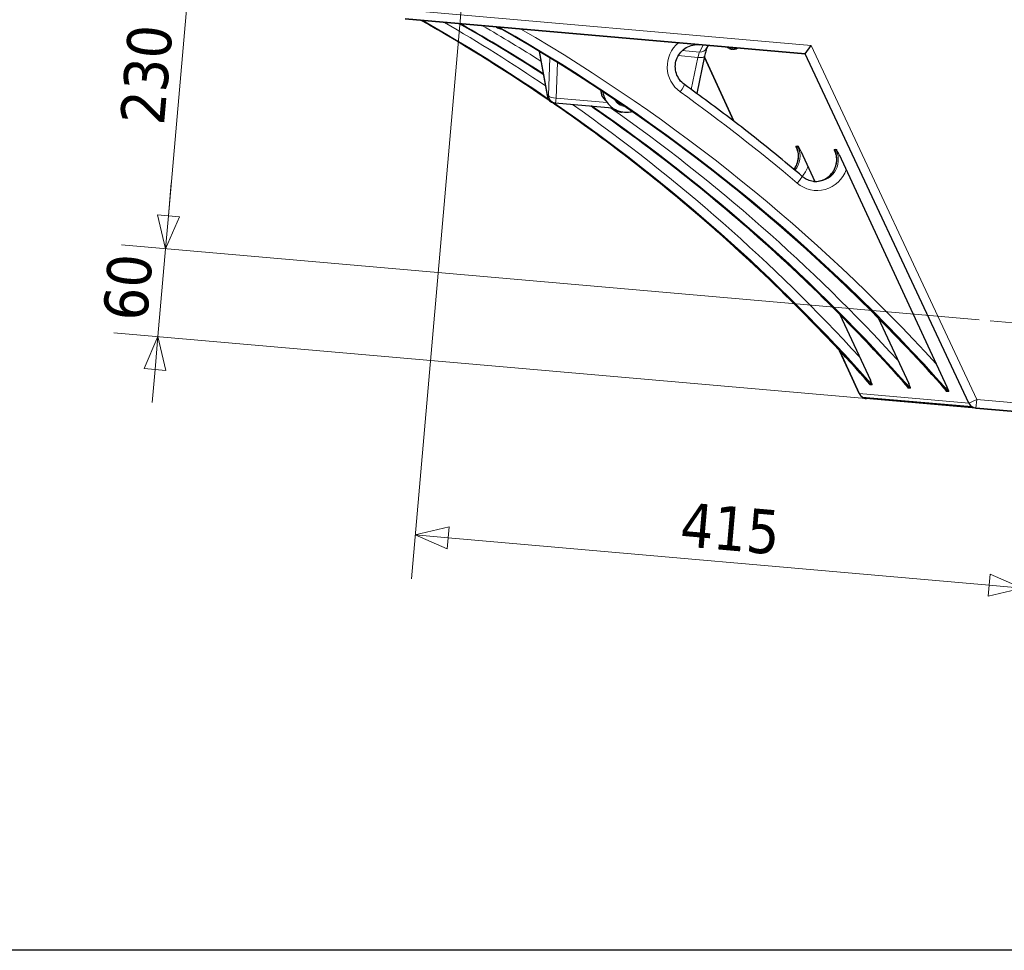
# Model space of a CAD drawing. Header units: millimetres. Extents: x -2236 to 4365, y 90 to 3088.
# Tile 25 of 39: x 2178 to 2848, y 90 to 723. Entities that reach past the tile are written whole.
import ezdxf

# ---------------------------------------------------------------- set-up
doc = ezdxf.new("R2010")
doc.units = ezdxf.units.MM
doc.header["$LTSCALE"] = 15
doc.linetypes.add('CHAIN', pattern=[0.3543, 0.2362, -0.0295, 0.0591, -0.0295])
doc.layers.add('Border (ISO)', color=7, linetype='Continuous', lineweight=25)
doc.layers.add('Visibile (ISO)', color=7, linetype='Continuous', lineweight=25)
for name, color, linetype, lineweight, true_color in [('Centro (ISO)', 7, 'Continuous', 15, 0x0080bf), ('Quota (ISO)', 7, 'Continuous', 15, 0x008000), ('Visibile sottile (ISO)', 9, 'Continuous', 18, 0x808080)]:
    doc.layers.add(name, color=color, linetype=linetype, lineweight=lineweight, true_color=true_color)
doc.styles.add('Testo nota (ISO)', font='tahoma.ttf')
doc.dimstyles.new('Default (ISO)', dxfattribs={"dimscale": 15, "dimtxt": 2, "dimasz": 1.5, "dimexe": 2, "dimexo": 0.5, "dimgap": 0.5, "dimtad": 1, "dimtoh": 1, "dimrnd": 1e-08, "dimtxsty": 'Testo nota (ISO)', "dimblk": 'Filled-1', "dimcen": 0.09, "dimdle": 10, "dimclrd": 256, "dimclre": 256, "dimclrt": 256, "dimazin": 2, "dimtfac": 0.75, "dimtmove": 0, "dimatfit": 3, "dimfxl": 0, "dimtolj": 1, "dimtzin": 0, "dimlwd": -1, "dimlwe": -1, "dimarcsym": 0})

# ---------------------------------------------------------------- blocks, each defined once
blk = doc.blocks.new('Bordi Bordo di default')
at = {"layer": 'Border (ISO)', "flags": 128}
blk.add_lwpolyline([(6, 6), (6, 204), (291, 204), (291, 6), (6, 6)], dxfattribs=at)
blk = doc.blocks.new('Filled-1')
at = {"color": 0}
for p, q in [((0, 0), (-1, 0.333)), ((-1, 0.333), (-1, -0.333)), ((-1, 0), (0, 0)), ((-1, -0.333), (0, 0))]:
    blk.add_line(p, q, dxfattribs=at)
at = {"color": 0, "flags": 128}
blk.add_lwpolyline([(-1, -0.333), (0, 0), (-1, 0.333), (-1, -0.333)], dxfattribs=at)
at = {"color": 0}
blk.add_solid([(-1, -0.333), (0, 0), (-1, 0.333), (-1, -0.333)], dxfattribs=at)
blk = doc.blocks.new('*D7')
at = {"layer": 'Defpoints', "color": 0, "transparency": 16777216}
for p in [(2928.95, 1125.26), (2495.91, 932.27), (2446.95, 372.67)]:
    blk.add_point(p, dxfattribs=at)
at = {"layer": 'Quota (ISO)', "transparency": 16777216}
for p, q in [((2928.3, 1117.79), (2857.33, 306.65)), ((2495.25, 924.8), (2444.33, 342.78)), ((2837.53, 338.5), (2469.36, 370.71))]:
    blk.add_line(p, q, dxfattribs=at)
at = {"layer": 'Quota (ISO)', "transparency": 16777216, "xscale": 22.5, "yscale": 22.5, "zscale": 22.5}
for p, rotation in [((2446.95, 372.67), 174.9999999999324), ((2859.95, 336.53), 354.9999999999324)]:
    blk.add_blockref('Filled-1', p, dxfattribs=dict(at, rotation=rotation))
at = {"layer": 'Quota (ISO)', "transparency": 16777216, "insert": (2616.43, 380.79), "char_height": 30, "attachment_point": 4, "rotation": 355, "style": 'Testo nota (ISO)'}
blk.add_mtext('\\A1; 415', dxfattribs=at)
blk = doc.blocks.new('*D13')
at = {"layer": 'Defpoints', "color": 0, "transparency": 16777216}
for p in [(2441.09, 783.98), (2277.06, 567.45), (2838.21, 518.36)]:
    blk.add_point(p, dxfattribs=at)
at = {"layer": 'Quota (ISO)', "transparency": 16777216}
for p, q in [((2433.62, 784.64), (2267.22, 799.19)), ((2295.15, 774.16), (2279.02, 589.87)), ((2830.74, 519.01), (2247.18, 570.07))]:
    blk.add_line(p, q, dxfattribs=at)
at = {"layer": 'Quota (ISO)', "transparency": 16777216, "xscale": 22.5, "yscale": 22.5, "zscale": 22.5}
for p, rotation in [((2297.11, 796.58), 84.99999999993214), ((2277.06, 567.45), 264.9999999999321)]:
    blk.add_blockref('Filled-1', p, dxfattribs=dict(at, rotation=rotation))
at = {"layer": 'Quota (ISO)', "transparency": 16777216, "insert": (2261.27, 652.3), "char_height": 30, "attachment_point": 4, "rotation": 85, "style": 'Testo nota (ISO)'}
blk.add_mtext('\\A1;230', dxfattribs=at)
blk = doc.blocks.new('*D15')
at = {"layer": 'Defpoints', "color": 0, "transparency": 16777216}
for p in [(2277.06, 567.45), (2838.21, 518.36), (2828.51, 458.98)]:
    blk.add_point(p, dxfattribs=at)
at = {"layer": 'Quota (ISO)', "transparency": 16777216}
for p, q in [((2279.02, 589.87), (2280.98, 612.28)), ((2830.74, 519.01), (2247.18, 570.07)), ((2271.83, 507.68), (2277.06, 567.45)), ((2821.04, 459.63), (2241.95, 510.3)), ((2269.87, 485.27), (2267.91, 462.85))]:
    blk.add_line(p, q, dxfattribs=at)
at = {"layer": 'Quota (ISO)', "transparency": 16777216, "xscale": 22.5, "yscale": 22.5, "zscale": 22.5}
for p, rotation in [((2277.06, 567.45), 264.9999999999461), ((2271.83, 507.68), 84.99999999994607)]:
    blk.add_blockref('Filled-1', p, dxfattribs=dict(at, rotation=rotation))
at = {"layer": 'Quota (ISO)', "transparency": 16777216, "insert": (2249.6, 518.83), "char_height": 30, "attachment_point": 4, "rotation": 85, "style": 'Testo nota (ISO)'}
blk.add_mtext('\\A1;60', dxfattribs=at)

msp = doc.modelspace()

# ---------------------------------------------------------------- linework, layer by layer
at = {"layer": 'Centro (ISO)', "linetype": 'CHAIN', "ltscale": 5.866186}
msp.add_line((2838.214, 518.36), (2917.1, 511.458), dxfattribs=at)
at = {"layer": 'Visibile (ISO)'}
for p, q in [((2440.094, 723.84), (2712.303, 700.025)), ((2712.303, 700.025), (2440.094, 723.84)), ((2504.102, 717.503), (2504.625, 717.457)), ((2504.938, 717.097), (2504.967, 717.263)), ((2646.231, 705.806), (2645.227, 703.87)), ((2661.211, 703.758), (2661.817, 703.705)), ((2662.047, 703.352), (2662.079, 703.538)), ((2664.222, 703.494), (2664.635, 703.458)), ((2712.303, 700.025), (2716.27, 705.701)), ((2531.2, 701.875), (2536.847, 670.885)), ((2643.839, 698.423), (2638.56, 673.109)), ((2643.699, 697.749), (2663.695, 654.305)), ((2663.812, 654.215), (2643.722, 697.862)), ((2643.722, 697.862), (2663.812, 654.215)), ((2663.328, 703.24), (2663.328, 703.303)), ((2823.577, 462.423), (2712.303, 700.025)), ((2823.582, 462.414), (2712.303, 700.025)), ((2541.33, 666.8), (2542.197, 666.724)), ((2542.197, 666.724), (2581.038, 663.326)), ((2705.887, 637.349), (2707.433, 637.214)), ((2707.391, 636.783), (2706.349, 636.874)), ((2707.473, 633.288), (2707.089, 634.114)), ((2709.26, 633.924), (2718.858, 613.252)), ((2731.934, 635.07), (2733.48, 634.935)), ((2733.438, 634.504), (2732.396, 634.595)), ((2733.52, 631.009), (2733.136, 631.835)), ((2735.307, 631.645), (2808.761, 473.441)), ((2735.942, 522.636), (2756.667, 477.998)), ((2761.989, 520.357), (2782.714, 475.72)), ((2735.516, 498.268), (2748.999, 468.974)), ((2749.095, 468.931), (2735.665, 498.108)), ((2735.665, 498.108), (2749.09, 468.94)), ((2757.869, 474.764), (2756.324, 474.899)), ((2756.365, 475.33), (2757.407, 475.239)), ((2783.916, 472.485), (2782.371, 472.62)), ((2782.412, 473.051), (2783.454, 472.96)), ((2809.964, 470.206), (2808.418, 470.341)), ((2808.459, 470.772), (2809.501, 470.681)), ((2751.062, 466.563), (2825.574, 460.044)), ((2751.062, 466.563), (2825.574, 460.044)), ((2753.946, 465.503), (2753.927, 465.505)), ((2828.492, 458.981), (2753.946, 465.503)), ((3069.071, 437.933), (2828.492, 458.981)), ((2828.512, 458.98), (3069.048, 437.935))]:
    msp.add_line(p, q, dxfattribs=at)
for centre, radius, start, end in [((2503.101, 719.265), 1.3, 220.864653, 234.208665), ((2506.142, 723.483), 6.5, 234.208665, 258.868089), ((2660.21, 705.519), 1.3, 220.864653, 234.208665), ((2663.251, 709.737), 6.5, 234.208665, 258.868089), ((2663.251, 709.737), 6.5, 271.131911, 295.791335), ((2665.513, 705.055), 1.3, 295.791335, 309.135347), ((2541.766, 671.781), 5, 190.326266, 265), ((2754.45, 471.482), 6, 204.715603, 265), ((2829.015, 464.959), 6, 205.094679, 265)]:
    msp.add_arc(centre, radius, start, end, dxfattribs=at)
for centre, major_axis, ratio, start_param, end_param in [((2506.296, 723.452), (-1.26, -6.374), 0.5878507, 6.0096525, 6.2429779), ((2506.027, 723.476), (0.389, -6.485), 0.8042608, 6.0011745, 6.0606792), ((2663.405, 709.707), (-1.26, -6.374), 0.5878507, 6.0096525, 6.2429779), ((2663.089, 709.734), (0.116, -6.496), 0.5565792, 5.8873892, 6.1207146), ((2663.363, 709.71), (-1.509, -6.319), 0.8042608, 0.2225061, 0.4558315), ((2663.135, 709.73), (0.389, -6.485), 0.8042608, 6.0011745, 6.0606792), ((2663.142, 709.73), (0.442, -6.482), 0.8262103, 6.2583476, 6.491673), ((2590.829, 676.329), (-16.221, -2.415), 0.9361168, 6.2503212, 6.2831853), ((2707.402, 634.087), (-1.527, 3.26), 0.0754791, 6.2394688, 7.8102652), ((2711.767, 639.411), (-5.442, -2.527), 0.0435779, 5.8352094, 6.3588082), ((2712.809, 639.32), (-5.442, -2.527), 0.0435779, 0.0756229, 0.3466444), ((2708.947, 633.951), (-1.527, 3.26), 0.0754791, 4.6686725, 6.2394688), ((2733.449, 631.808), (-1.527, 3.26), 0.0754791, 6.2394688, 7.8102652), ((2737.815, 637.132), (-5.442, -2.527), 0.0435779, 5.8352094, 6.3588082), ((2738.856, 637.041), (-5.442, -2.527), 0.0435779, 0.0756229, 0.3466444), ((2734.994, 631.673), (-1.527, 3.26), 0.0754791, 4.6686725, 6.2394688), ((2754.809, 478.161), (1.527, -3.26), 0.0754791, 5.2206341, 6.2394688), ((2756.354, 478.026), (1.527, -3.26), 0.0754791, 6.2394688, 7.8102652), ((2782.402, 475.747), (1.527, -3.26), 0.0754791, 6.2394688, 7.8102652), ((2780.856, 475.882), (1.527, -3.26), 0.0754791, 5.2206341, 6.2394688), ((2806.903, 473.603), (1.527, -3.26), 0.0754791, 5.2206341, 6.2394688), ((2808.449, 473.468), (1.527, -3.26), 0.0754791, 6.2394688, 7.8102652), ((2754.469, 471.48), (-0.523, -5.977), 0.9885696, 5.2359878, 5.7595865), ((2754.45, 471.482), (-0.523, -5.977), 0.9848078, 5.2376402, 6.2831853), ((2754.469, 471.48), (0.523, 5.977), 0.9885696, 2.6179939, 3.1415927)]:
    msp.add_ellipse(centre, major_axis=major_axis, ratio=ratio, start_param=start_param, end_param=end_param, dxfattribs=at)
for points, knots in [([(2538.056, 668.429), (2531.52, 672.919), (2524.94, 677.344), (2496.337, 696.17), (2473.88, 709.907), (2450.997, 722.887)], [5.770084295, 5.770084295, 5.770084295, 5.770084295, 5.789966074, 5.789966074, 5.855946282, 5.855946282, 5.855946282, 5.855946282]), ([(2808.435, 470.784), (2790.977, 490.51), (2772.871, 509.657), (2735.439, 546.711), (2716.114, 564.617), (2676.328, 599.111), (2655.867, 615.698), (2613.9, 647.482), (2592.394, 662.678), (2548.431, 691.612), (2525.975, 705.35), (2503.091, 718.329)], [5.52601767, 5.52601767, 5.52601767, 5.52601767, 5.59200477, 5.59200477, 5.65799187, 5.65799187, 5.72397897, 5.72397897, 5.78996607, 5.78996607, 5.85594628, 5.85594628, 5.85594628, 5.85594628]), ([(2504.886, 717.113), (2504.906, 717.108), (2504.922, 717.103), (2504.939, 717.098), (2504.94, 717.096), (2504.929, 717.097), (2504.917, 717.099), (2504.894, 717.103), (2504.891, 717.104), (2504.887, 717.105)], [0, 0, 0, 0, 0.010484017, 0.010484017, 0.020968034, 0.020968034, 0.031445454, 0.031445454, 0.033318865, 0.033318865, 0.033318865, 0.033318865]), ([(2630.159, 679.174), (2628.861, 680.103), (2627.713, 681.242), (2625.833, 683.826), (2625.102, 685.269), (2624.128, 688.313), (2623.885, 689.913), (2623.912, 693.108), (2624.182, 694.702), (2625.205, 697.727), (2625.958, 699.156), (2627.874, 701.706), (2629.037, 702.826), (2631.655, 704.644), (2633.11, 705.342), (2636.167, 706.242), (2637.769, 706.444), (2639.616, 706.378), (2639.872, 706.362), (2640.126, 706.34)], [3.6737556, 3.6737556, 3.6737556, 3.6737556, 3.9943176, 3.9943176, 4.3141527, 4.3141527, 4.6333392, 4.6333392, 4.9522, 4.9522, 5.2711737, 5.2711737, 5.5906586, 5.5906586, 5.9108659, 5.9108659, 6.2317264, 6.2317264, 6.2831853, 6.2831853, 6.2831853, 6.2831853]), ([(2645.253, 703.92), (2645.242, 703.891), (2645.218, 703.832), (2645.131, 703.591), (2645.049, 703.343), (2644.858, 702.702), (2644.745, 702.297), (2644.508, 701.38), (2644.382, 700.868), (2644.127, 699.764), (2643.996, 699.173), (2643.858, 698.511), (2643.848, 698.467), (2643.839, 698.423)], [0.36633295, 0.36633295, 0.36633295, 0.36633295, 0.4552553, 0.4552553, 0.63217674, 0.63217674, 0.82416295, 0.82416295, 1.01614917, 1.01614917, 1.20813539, 1.20813539, 1.22173048, 1.22173048, 1.22173048, 1.22173048]), ([(2661.995, 703.368), (2662.015, 703.363), (2662.031, 703.358), (2662.048, 703.352), (2662.049, 703.351), (2662.038, 703.352), (2662.025, 703.354), (2662.003, 703.358), (2662, 703.359), (2661.996, 703.36)], [0, 0, 0, 0, 0.010484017, 0.010484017, 0.020968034, 0.020968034, 0.031445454, 0.031445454, 0.033318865, 0.033318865, 0.033318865, 0.033318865]), ([(2662.364, 703.336), (2662.392, 703.33), (2662.426, 703.324), (2662.497, 703.313), (2662.535, 703.309), (2662.603, 703.302), (2662.639, 703.3), (2662.677, 703.299), (2662.682, 703.299), (2662.688, 703.299)], [0, 0, 0, 0, 0.010484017, 0.010484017, 0.020968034, 0.020968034, 0.031445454, 0.031445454, 0.033318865, 0.033318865, 0.033318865, 0.033318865]), ([(2663.013, 703.279), (2662.984, 703.278), (2662.95, 703.278), (2662.878, 703.28), (2662.84, 703.282), (2662.771, 703.288), (2662.735, 703.292), (2662.673, 703.301), (2662.645, 703.307), (2662.623, 703.312), (2662.621, 703.313), (2662.619, 703.314)], [0, 0, 0, 0, 0.010484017, 0.010484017, 0.020968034, 0.020968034, 0.031445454, 0.031445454, 0.041922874, 0.041922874, 0.042989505, 0.042989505, 0.042989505, 0.042989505]), ([(2663.328, 703.24), (2663.328, 703.239), (2663.329, 703.239), (2663.336, 703.238), (2663.349, 703.238), (2663.388, 703.239), (2663.413, 703.239), (2663.444, 703.241), (2663.447, 703.241), (2663.45, 703.241)], [0.016782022, 0.016782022, 0.016782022, 0.016782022, 0.020968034, 0.020968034, 0.031445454, 0.031445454, 0.041922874, 0.041922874, 0.042989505, 0.042989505, 0.042989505, 0.042989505]), ([(2710.262, 616.695), (2705.096, 621.079), (2699.894, 625.421), (2689.419, 634.017), (2684.147, 638.271), (2673.532, 646.692), (2668.19, 650.859), (2657.439, 659.103), (2652.029, 663.181), (2641.143, 671.245), (2635.667, 675.233), (2630.159, 679.174)], [5.668521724, 5.668521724, 5.668521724, 5.668521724, 5.685021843, 5.685021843, 5.701521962, 5.701521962, 5.718022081, 5.718022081, 5.734522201, 5.734522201, 5.75102232, 5.75102232, 5.75102232, 5.75102232]), ([(2574.608, 673.914), (2574.854, 672.26), (2575.372, 670.646), (2576.889, 667.661), (2577.892, 666.294), (2580.284, 663.917), (2581.682, 662.918), (2584.742, 661.375), (2586.41, 660.845), (2589.859, 660.311), (2591.64, 660.318), (2593.772, 660.662), (2594.165, 660.74), (2594.554, 660.831)], [2.0638968, 2.0638968, 2.0638968, 2.0638968, 2.3670032, 2.3670032, 2.6733978, 2.6733978, 2.9883495, 2.9883495, 3.3138147, 3.3138147, 3.64765, 3.64765, 3.7234368, 3.7234368, 3.7234368, 3.7234368]), ([(2756.34, 475.342), (2738.883, 495.068), (2720.776, 514.215), (2683.345, 551.269), (2664.019, 569.175), (2624.233, 603.668), (2603.773, 620.256), (2568.742, 646.787), (2554.46, 657.114), (2539.958, 667.119)], [5.52601767, 5.52601767, 5.52601767, 5.52601767, 5.59200477, 5.59200477, 5.65799187, 5.65799187, 5.72397897, 5.72397897, 5.76815463, 5.76815463, 5.76815463, 5.76815463]), ([(2782.387, 473.063), (2764.93, 492.789), (2746.824, 511.936), (2709.392, 548.99), (2690.067, 566.896), (2650.281, 601.39), (2629.82, 617.977), (2594.896, 644.427), (2580.724, 654.678), (2566.336, 664.612)], [5.52601767, 5.52601767, 5.52601767, 5.52601767, 5.59200477, 5.59200477, 5.65799187, 5.65799187, 5.72397897, 5.72397897, 5.76781891, 5.76781891, 5.76781891, 5.76781891]), ([(2704.653, 621.426), (2705.488, 622.523), (2706.171, 623.737), (2707.262, 626.508), (2707.609, 628.088), (2707.791, 631.277), (2707.627, 632.885), (2706.991, 635.27), (2706.693, 636.094), (2706.325, 636.884)], [4.147656, 4.147656, 4.147656, 4.147656, 4.4236229, 4.4236229, 4.7426524, 4.7426524, 5.0615012, 5.0615012, 5.2359878, 5.2359878, 5.2359878, 5.2359878]), ([(2718.065, 613.272), (2719.484, 613.198), (2720.913, 613.329), (2723.847, 614.032), (2725.339, 614.655), (2728.051, 616.343), (2729.271, 617.406), (2731.314, 619.863), (2732.139, 621.255), (2733.309, 624.229), (2733.656, 625.809), (2733.838, 628.998), (2733.674, 630.607), (2733.038, 632.991), (2732.74, 633.815), (2732.373, 634.606)], [3.1767027, 3.1767027, 3.1767027, 3.1767027, 3.4627719, 3.4627719, 3.7837108, 3.7837108, 4.1040333, 4.1040333, 4.4236229, 4.4236229, 4.7426524, 4.7426524, 5.0615012, 5.0615012, 5.2359878, 5.2359878, 5.2359878, 5.2359878]), ([(2718.586, 613.217), (2717.977, 613.27), (2717.373, 613.361), (2716.179, 613.616), (2715.589, 613.781), (2714.435, 614.182), (2713.871, 614.417), (2712.774, 614.957), (2712.242, 615.261), (2711.219, 615.932), (2710.728, 616.299), (2710.262, 616.695)], [3.14159265, 3.14159265, 3.14159265, 3.14159265, 3.26452537, 3.26452537, 3.38745809, 3.38745809, 3.5103908, 3.5103908, 3.63332352, 3.63332352, 3.75625624, 3.75625624, 3.75625624, 3.75625624]), ([(2757.407, 475.239), (2757.439, 475.236), (2757.495, 475.263), (2757.62, 475.361), (2757.673, 475.408), (2757.732, 475.464)], [1.801783, 1.801783, 1.801783, 1.801783, 1.91188265, 1.91188265, 1.97532849, 1.97532849, 1.97532849, 1.97532849]), ([(2783.454, 472.96), (2783.486, 472.957), (2783.542, 472.984), (2783.667, 473.082), (2783.721, 473.13), (2783.779, 473.185)], [1.801783, 1.801783, 1.801783, 1.801783, 1.91188265, 1.91188265, 1.97532849, 1.97532849, 1.97532849, 1.97532849]), ([(2809.501, 470.681), (2809.533, 470.678), (2809.589, 470.705), (2809.714, 470.803), (2809.768, 470.851), (2809.826, 470.906)], [1.801783, 1.801783, 1.801783, 1.801783, 1.91188265, 1.91188265, 1.97532849, 1.97532849, 1.97532849, 1.97532849])]:
    msp.add_open_spline(points, degree=3, knots=knots, dxfattribs=at)
for points in [[(2534.07, 686.124), (2515.386, 698.147), (2496.367, 709.648), (2477.044, 720.608)], [(2504.102, 717.503), (2504.092, 717.504), (2504.08, 717.508), (2504.071, 717.515)], [(2505.255, 717.081), (2505.269, 717.078), (2505.285, 717.075), (2505.302, 717.072)], [(2661.211, 703.758), (2661.201, 703.759), (2661.189, 703.763), (2661.18, 703.77)], [(2664.682, 703.464), (2664.667, 703.459), (2664.65, 703.457), (2664.635, 703.458)], [(2706.815, 637.236), (2706.831, 637.246), (2706.848, 637.255), (2706.865, 637.263)], [(2732.862, 634.958), (2732.878, 634.967), (2732.895, 634.976), (2732.912, 634.984)], [(2756.34, 475.342), (2756.347, 475.335), (2756.355, 475.331), (2756.365, 475.33)], [(2782.388, 473.063), (2782.394, 473.056), (2782.402, 473.052), (2782.412, 473.051)], [(2808.435, 470.784), (2808.441, 470.777), (2808.449, 470.773), (2808.459, 470.772)]]:
    msp.add_open_spline(points, degree=3, dxfattribs=at)
for points, weights in [([(2573.134, 675.349), (2573.49, 673.384), (2573.822, 671.579)], [1.33175641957, 1.33968697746, 1.32949699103]), ([(2573.822, 671.579), (2575.449, 669.493), (2576.932, 667.761)], [1.08097344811, 1.06683568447, 1.03242857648]), ([(2580.516, 663.85), (2581.481, 662.872), (2582.487, 661.933)], [1.05342408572, 1.07162758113, 1.08097344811]), ([(2582.487, 661.933), (2584.671, 661.113), (2586.824, 660.503)], [1.32949699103, 1.34095755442, 1.32949699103]), ([(2586.824, 660.503), (2587.501, 660.532), (2588.157, 660.575)], [1.08097344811, 1.07708787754, 1.07167126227])]:
    msp.add_rational_spline(points, weights, degree=2, dxfattribs=at)
at = {"layer": 'Visibile sottile (ISO)'}
for p, q in [((2441.14, 729.772), (2716.27, 705.701)), ((2503.476, 718.111), (2502.34, 718.21)), ((2504.071, 717.515), (2504.605, 717.469)), ((2504.886, 717.113), (2504.915, 717.292)), ((2505.255, 717.081), (2505.256, 717.098)), ((2642.94, 706.094), (2640.48, 701.35)), ((2666.079, 703.885), (2659.449, 704.465)), ((2661.18, 703.77), (2661.802, 703.716)), ((2661.995, 703.368), (2662.027, 703.568)), ((2664.245, 703.502), (2664.682, 703.464)), ((2716.27, 705.701), (2829.015, 464.959)), ((2536.785, 671.779), (2531.314, 701.806)), ((2538.473, 697.448), (2537.652, 671.704)), ((2625.888, 698.869), (2639.203, 697.704)), ((2628.671, 702.384), (2640.48, 701.35)), ((2639.203, 697.704), (2634.664, 675.935)), ((2662.364, 703.336), (2662.366, 703.399)), ((2663.45, 703.241), (2663.453, 703.319)), ((2542.892, 669.966), (2543.666, 694.243)), ((2537.652, 671.704), (2536.785, 671.779)), ((2577.501, 666.938), (2542.892, 669.966)), ((2706.815, 637.236), (2706.871, 637.263)), ((2707.089, 634.114), (2707.274, 634.201)), ((2732.862, 634.958), (2732.918, 634.984)), ((2733.136, 631.835), (2733.321, 631.922)), ((2756.324, 474.899), (2757.106, 475.265)), ((2757.891, 474.774), (2757.869, 474.764)), ((2782.371, 472.62), (2783.153, 472.986)), ((2783.938, 472.495), (2783.916, 472.485)), ((2808.418, 470.341), (2809.2, 470.707)), ((2809.985, 470.216), (2809.964, 470.206)), ((2749.09, 468.94), (2823.577, 462.423)), ((2823.582, 462.414), (2829.015, 464.959)), ((2829.015, 464.959), (2828.492, 458.981)), ((2829.015, 464.959), (3069.594, 443.911))]:
    msp.add_line(p, q, dxfattribs=at)
for centre, major_axis, ratio, start_param, end_param in [((1862.373, -321.927), (104.587, 1195.434), 0.9961947, 5.7701198, 5.8559535), ((1863.415, -322.018), (-104.587, -1195.434), 0.9961947, 2.630367, 2.7143608), ((1863.936, -322.064), (105.11, 1201.411), 0.9961947, 5.7776662, 5.8451536), ((1888.421, -324.206), (104.587, 1195.434), 0.9961947, 5.8002516, 5.8559535), ((1889.463, -324.297), (-104.587, -1195.434), 0.9961947, 2.6598127, 2.7143608), ((1889.983, -324.342), (105.11, 1201.411), 0.9961947, 5.8066036, 5.8451536), ((1914.468, -326.485), (104.587, 1195.434), 0.9961947, 5.5260155, 5.8559535), ((1915.51, -326.576), (-104.587, -1195.434), 0.9961947, 2.3844229, 2.7143608), ((1916.031, -326.621), (105.11, 1201.411), 0.9961947, 5.542141, 5.8451536), ((2639.34, 691.351), (-1.83, -20.92), 0.9961947, 3.916786, 5.7510223), ((2640.789, 706.172), (4.439, -2.302), 0.9600306, 5.1120804, 6.2831853), ((2639.187, 695.646), (1.485, 5.892), 0.0849701, 0.2754768, 1.2354079), ((2638.944, 699.444), (4.895, -1.021), 0.3324318, 4.8343927, 6.2831853), ((2626.667, 674.295), (3.492, 4.879), 0.0751031, 4.7567515, 6.2831853), ((2541.766, 671.781), (-4.919, -0.896), 0.8990222, 6.0835903, 6.2831853), ((2541.766, 671.781), (-0.436, -4.981), 0.9961947, 4.7996554, 6.2831853), ((2542.633, 671.705), (-0.436, -4.981), 0.9961947, 4.7996554, 6.2831853), ((2542.633, 671.705), (-4.997, 0.159), 0.3467142, 0.0926986, 1.6336815), ((1916.031, -326.621), (-107.114, -1224.323), 0.9961947, 2.5269291, 2.6094297), ((1862.373, -321.927), (104.587, 1195.434), 0.9961947, 5.5260155, 5.7681517), ((1863.415, -322.018), (-104.587, -1195.434), 0.9961947, 2.3844229, 2.6262345), ((2542.633, 671.705), (-0.436, -4.981), 0.0871557, 0, 1.2217305), ((1863.936, -322.064), (105.11, 1201.411), 0.9961947, 5.542141, 5.7591105), ((1888.421, -324.206), (104.587, 1195.434), 0.9961947, 5.5260155, 5.7678271), ((1889.463, -324.297), (-104.587, -1195.434), 0.9961947, 2.3844229, 2.6262345), ((1889.983, -324.342), (105.11, 1201.411), 0.9961947, 5.542141, 5.7591105), ((2591.284, 673.273), (-9.653, -1.437), 0.9361168, 0.3224854, 1.2618688), ((2591.264, 673.407), (9.149, 1.362), 0.9361168, 3.6208365, 4.2468666), ((2692.804, 630.53), (1.307, 14.943), 0.9961947, 4.1462276, 5.2359878), ((2693.846, 630.439), (-1.307, -14.943), 0.9961947, 0.9645794, 2.0943951), ((2718.851, 628.251), (-1.307, -14.943), 0.9961947, 0.0350295, 2.0943951), ((2719.893, 628.16), (-1.307, -14.943), 0.9961947, 0, 2.0943951), ((2694.367, 630.393), (1.83, 20.92), 0.9961947, 4.090149, 4.4633754), ((2720.414, 628.115), (-1.83, -20.92), 0.9961947, 5.6685217, 7.6049681), ((2706.379, 612.121), (3.882, 4.575), 0.0712034, 4.7627995, 6.2831853), ((2754.45, 471.482), (-5.45, -2.509), 0.0870725, 0, 0.1513905)]:
    msp.add_ellipse(centre, major_axis=major_axis, ratio=ratio, start_param=start_param, end_param=end_param, dxfattribs=at)

# ---------------------------------------------------------------- block references
at = {"xscale": 15, "yscale": 15, "zscale": 15}
msp.add_blockref('Bordi Bordo di default', (0, 0), dxfattribs=at)

# ---------------------------------------------------------------- dimensions: what is measured, and where the dimension line sits
at = {"layer": 'Quota (ISO)'}
dim = msp.add_linear_dim(base=(2446.949, 372.667), p1=(2928.954, 1125.261), p2=(2495.908, 932.269), angle=355, text=' 415', dimstyle='Default (ISO)', override={"dimgap": 0.5, "dimtoh": 0, "dimdec": 2, "dimtol": 0, "dimlim": 0, "dimtp": 0, "dimtm": 0, "dimtdec": 2, "dimtofl": 0, "dimatfit": 1}, dxfattribs=at)
dim.commit()
dim.dimension.update_dxf_attribs({"geometry": '*D7', "text_midpoint": (2653.449, 354.601), "dimtype": 160})
for p1, override, picture, middle in [((2441.087, 783.983), {"dimgap": 0.5, "dimtoh": 0, "dimdec": 2, "dimtol": 0, "dimlim": 0, "dimtp": 0, "dimtm": 0, "dimtdec": 2, "dimtofl": 0, "dimatfit": 1}, '*D13', (2287.084, 682.017)), ((2828.512, 458.98), {"dimgap": 0.5, "dimtoh": 0, "dimdec": 2, "dimtol": 0, "dimlim": 0, "dimtp": 0, "dimtm": 0, "dimtdec": 2, "dimtofl": 1, "dimatfit": 1}, '*D15', (2274.446, 537.569))]:
    dim = msp.add_linear_dim(base=(2277.061, 567.455), p1=p1, p2=(2838.214, 518.36), angle=265, dimstyle='Default (ISO)', override=override, dxfattribs=at)
    dim.commit()
    dim.dimension.update_dxf_attribs({"geometry": picture, "text_midpoint": middle, "dimtype": 160})

doc.saveas('drawing.dxf')
